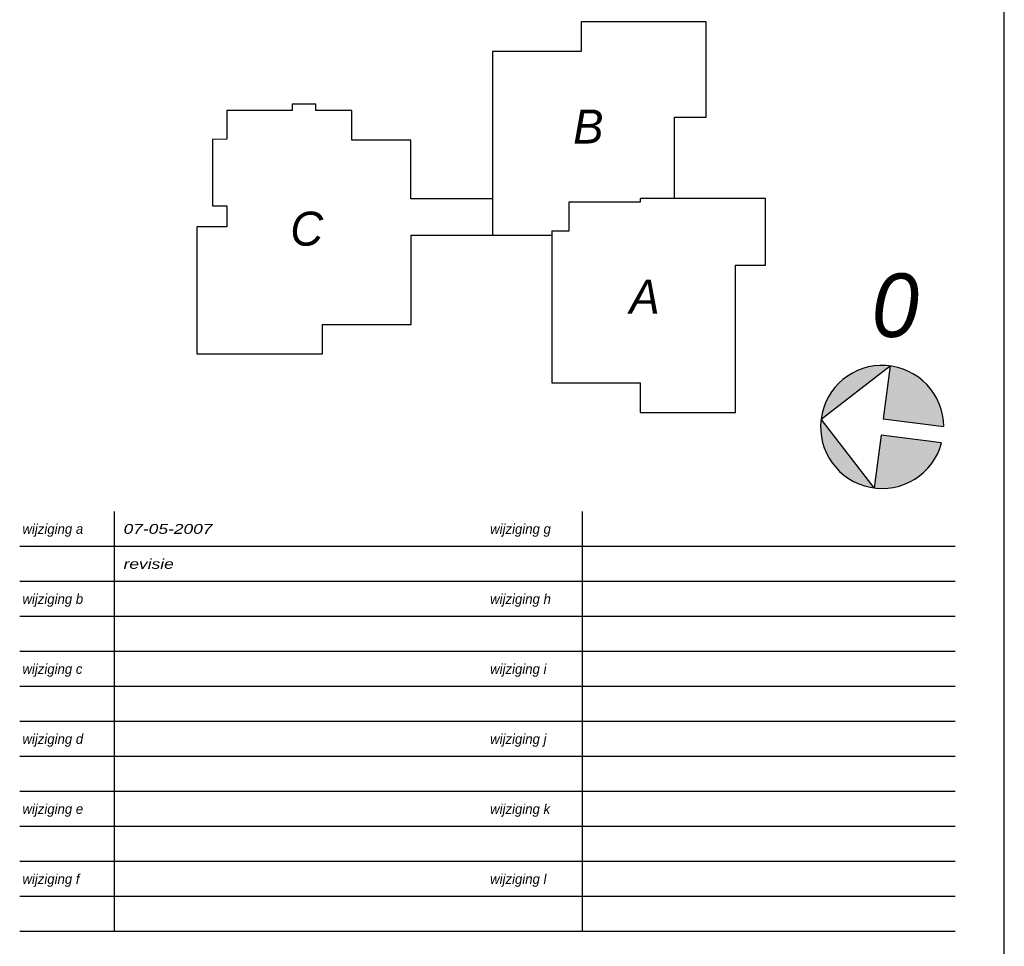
# Model space of a CAD drawing. Header units: millimetres. Extents: x -13501 to 278776, y 0 to 252300.
# Tile 89 of 132: x 248200 to 266200, y 10208 to 27151. Entities that reach past the tile are written whole.
import ezdxf
from ezdxf.enums import TextEntityAlignment as Align

# ---------------------------------------------------------------- set-up
doc = ezdxf.new("R2010")
doc.units = ezdxf.units.MM
doc.header["$LTSCALE"] = 100
doc.layers.get('0').update_dxf_attribs({"linetype": 'CONTINUOUS'})
for name, color, linetype in [('SCHERMER_KADER', 7, 'CONTINUOUS'), ('SCHERMER_ONDERHOEK', 7, 'CONTINUOUS'), ('WT-tekst', 7, 'CONTINUOUS')]:
    doc.layers.add(name, color=color, linetype=linetype)
doc.styles.add('B-01', font='GOTHICI.TTF')
doc.styles.add('cg omega', font='GOTHICI.TTF', dxfattribs={"width": 1.32})
doc.styles.add('CG OMEGA BOLD', font='GOTHICBI.TTF', dxfattribs={"width": 1.32})

# ---------------------------------------------------------------- blocks, each defined once
blk = doc.blocks.new('1350x840')
at = {"layer": 'SCHERMER_KADER', "color": 8, "linetype": 'Continuous'}
blk.add_line((0, 0), (0, 821), dxfattribs=at)
at = {"layer": 'SCHERMER_ONDERHOEK', "color": 9}
for p, q in [((-162.64, 94.8), (-162.64, 171.6)), ((-77.14, 94.8), (-77.14, 171.6))]:
    blk.add_line(p, q, dxfattribs=at)
at = {"layer": 'SCHERMER_ONDERHOEK', "color": 9, "linetype": 'Continuous'}
for p, q in [((-9, 165.2), (-180, 165.2)), ((-9, 158.8), (-180, 158.8)), ((-9, 152.4), (-180, 152.4)), ((-9, 146), (-180, 146)), ((-9, 139.6), (-180, 139.6)), ((-9, 133.2), (-180, 133.2)), ((-9, 126.8), (-180, 126.8)), ((-9, 120.4), (-180, 120.4)), ((-9, 114), (-180, 114)), ((-9, 107.6), (-180, 107.6)), ((-9, 101.2), (-180, 101.2)), ((-9, 94.8), (-180, 94.8))]:
    blk.add_line(p, q, dxfattribs=at)
at = {"layer": 'SCHERMER_ONDERHOEK', "style": 'B-01'}
for s, p in [('wijziging a', (-179.5, 168.4)), ('wijziging g', (-94, 168.4)), ('wijziging b', (-179.5, 155.6)), ('wijziging h', (-94, 155.6)), ('wijziging c', (-179.5, 142.8)), ('wijziging i', (-94, 142.8)), ('wijziging d', (-179.5, 130)), ('wijziging j', (-94, 130)), ('wijziging e', (-179.5, 117.2)), ('wijziging k', (-94, 117.2)), ('wijziging f', (-179.5, 104.4)), ('wijziging l', (-94, 104.4))]:
    blk.add_text(s, height=1.8, dxfattribs=at).set_placement(p, align=Align.MIDDLE_LEFT)
for tag, p in [('WIJZA', (-161.01, 168.4)), ('WIJZG', (-75.51, 168.4)), ('OMSCHRIJVINGA', (-161.01, 162)), ('OMSCHRIJVINGG', (-75.51, 162)), ('WIJZB', (-161.01, 155.6)), ('WIJZH', (-75.51, 155.6)), ('OMSCHRIJVINGB', (-161.01, 149.2)), ('OMSCHRIJVINGH', (-75.51, 149.2)), ('WIJZC', (-161.01, 142.8)), ('WIJZI', (-75.51, 142.8)), ('OMSCHRIJVINGC', (-161.01, 136.4)), ('OMSCHRIJVINGI', (-75.51, 136.4)), ('WIJZD', (-161.01, 130)), ('WIJZJ', (-75.51, 130)), ('OMSCHRIJVINGD', (-161.01, 123.6)), ('OMSCHRIJVINGJ', (-75.51, 123.6)), ('WIJZE', (-161.01, 117.2)), ('WIJZK', (-75.51, 117.2)), ('OMSCHRIJVINGE', (-161.01, 110.8)), ('OMSCHRIJVINGK', (-75.51, 110.8)), ('WIJZF', (-161.01, 104.4)), ('WIJZL', (-75.51, 104.4)), ('OMSCHRIJVINGF', (-161.01, 98)), ('OMSCHRIJVINGL', (-75.51, 98))]:
    blk.add_attdef(tag, text='', height=1.8, dxfattribs=at).set_placement(p, align=Align.MIDDLE_LEFT)
at = {"layer": 'SCHERMER_ONDERHOEK', "style": 'cg omega', "oblique": 15, "width": 1.32}
blk.add_attdef('STATUS', (-179.5, 76.8), '', height=3.5, dxfattribs=at)
at = {"layer": 'SCHERMER_ONDERHOEK', "width": 1.32}
for tag, height, style, p in [('BENAMING', 2.34, 'CG OMEGA BOLD', (-161.26, 58)), ('BENAMING2', 2.34, 'CG OMEGA BOLD', (-161.26, 51.6)), ('BETREFT', 2.34, 'CG OMEGA BOLD', (-161.26, 45.2)), ('SCHAAL', 1.8, 'cg omega', (-161.26, 38.8)), ('DATUM', 1.8, 'cg omega', (-161.26, 26)), ('NR', 1.8, 'cg omega', (-125.23, 19.6)), ('A?', 1.8, 'cg omega', (-72.69, 19.6)), ('DD', 1.8, 'cg omega', (-125.23, 13.2)), ('TEKNR.', 2.34, 'CG OMEGA BOLD', (-72.69, 13.2))]:
    blk.add_attdef(tag, text='', height=height, dxfattribs=dict(at, style=style)).set_placement(p, align=Align.MIDDLE_LEFT)
blk = doc.blocks.new('sit')
for p, q in [((-10811, 71395), (-33642, 71395)), ((-33642, 71395), (-33642, 66000)), ((-10811, 53971), (-10811, 71395)), ((-49823, 66000), (-49823, 32368)), ((-33642, 66000), (-49823, 66000)), ((-82147, 56343), (-86487, 56343)), ((-86487, 56343), (-86487, 55193)), ((-82139, 55176), (-82147, 56343)), ((-86487, 55193), (-98431, 55193)), ((-98431, 55193), (-98431, 49918)), ((-75586, 55176), (-82139, 55176)), ((-75586, 49783), (-75586, 55176)), ((-16603, 39078), (-16603, 53971)), ((-16603, 53971), (-10811, 53971)), ((-98431, 49918), (-101017, 49909)), ((-101017, 49909), (-101017, 37748)), ((-64792, 49783), (-75586, 49783)), ((-64792, 39006), (-64792, 49783)), ((-49823, 39006), (-64792, 39006)), ((-35853, 38475), (-22763, 38475)), ((-35853, 33191), (-35853, 38475)), ((83, 39078), (-22763, 39078)), ((-22763, 38475), (-22763, 39078)), ((83, 26878), (83, 39078)), ((-101017, 37748), (-98427, 37748)), ((-98427, 37748), (-98427, 33930)), ((-103917, 33930), (-103917, 10678)), ((-98427, 33930), (-103917, 33930)), ((-39024, 33191), (-39024, 5366)), ((-39024, 33191), (-35853, 33191)), ((-64717, 32368), (-39024, 32368)), ((-64717, 16078), (-64717, 32368)), ((-5407, 26874), (83, 26878)), ((-5407, -32), (-5407, 26874)), ((-80917, 16070), (-64717, 16078)), ((-80917, 10678), (-80917, 16070)), ((-103917, 10678), (-80917, 10678)), ((-39024, 5366), (-22836, 5366)), ((-22836, 5366), (-22836, -32)), ((-22836, -32), (-5407, -32))]:
    blk.add_line(p, q)
blk = doc.blocks.new('Noordpijl')
h = blk.add_hatch(color=4)
h.paths.add_polyline_path([(-0.16, 11.31), (11.09, 0.06, 0.414214)])
h.paths.add_polyline_path([(11.09, 0.06), (-0.16, -11.19, 0.414214)])
h.paths.add_polyline_path([(-0.16, -1.44), (-11.31, -1.44, 0.375565), (-0.16, -11.19)])
h.paths.add_polyline_path([(-0.16, 11.31, 0.375565), (-11.31, 1.56), (-0.16, 1.56)])
at = {"color": 4}
blk.add_lwpolyline([(11.09, 0.06), (-0.16, -11.19), (-0.16, -1.44), (-11.31, -1.44, 14.933034), (-11.31, 1.56), (-0.16, 1.56), (-0.16, 11.31)], format="xyb", close=True, dxfattribs=at)

msp = doc.modelspace()

# ---------------------------------------------------------------- block references
ref = msp.add_blockref('1350x840', (266200, 1000), dxfattribs=dict(xscale=100, yscale=100, zscale=100))
ref.add_attrib('WIJZA', '07-05-2007', dxfattribs={"layer": 'SCHERMER_ONDERHOEK', "height": 180, "style": 'cg omega', "width": 1.32}).set_placement((250099, 17840), align=Align.MIDDLE_LEFT)
ref.add_attrib('OMSCHRIJVINGA', 'revisie', dxfattribs={"layer": 'SCHERMER_ONDERHOEK', "height": 180, "style": 'cg omega', "width": 1.32}).set_placement((250099, 17200), align=Align.MIDDLE_LEFT)
at = {"layer": 'WT-tekst', "xscale": 0.1, "yscale": 0.1, "zscale": 0.1}
msp.add_blockref('sit', (261828, 19972), dxfattribs=at)
at = {"layer": 'WT-tekst', "xscale": 100, "yscale": 100, "zscale": 100, "rotation": 172.6335042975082}
msp.add_blockref('Noordpijl', (263952, 19713), dxfattribs=at)

# ---------------------------------------------------------------- texts
at = {"layer": 'WT-tekst', "style": 'B-01'}
for s, p in [('B', (258318, 24886)), ('C', (253147, 23019)), ('A', (259346, 21774))]:
    msp.add_text(s, height=622, dxfattribs=at).set_placement(p)
msp.add_text('0', height=1162, dxfattribs=at).set_placement((264639, 21349), align=Align.RIGHT)

doc.saveas('drawing.dxf')
